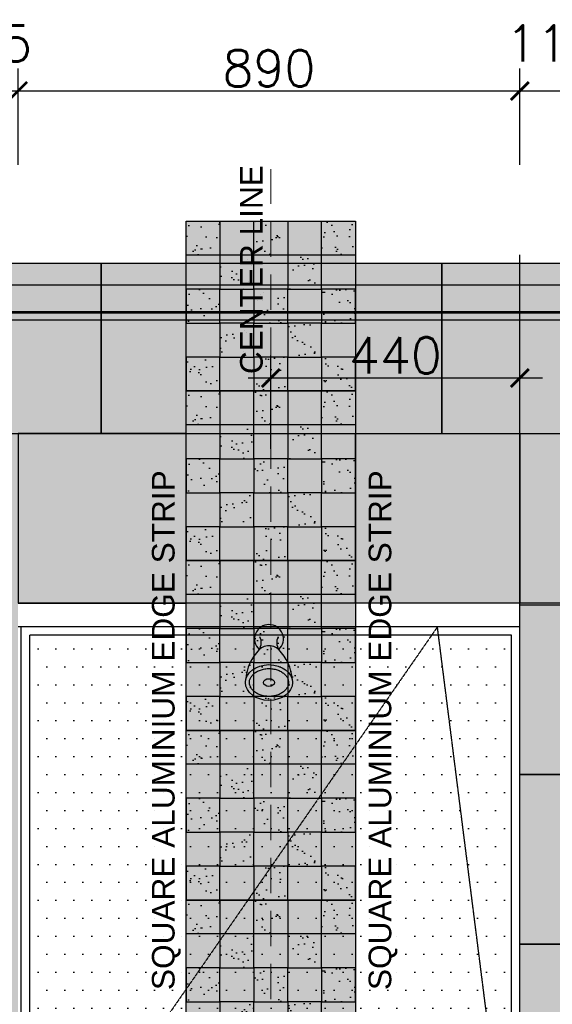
# Model space of a CAD drawing. Header units: millimetres. Extents: x -115474967 to 444143, y -74377 to 241828222.
# Tile 148 of 256: x -115458 to -114515, y 240651 to 242391. Entities that reach past the tile are written whole.
import ezdxf

# ---------------------------------------------------------------- set-up
doc = ezdxf.new("R2010")
doc.units = ezdxf.units.MM
doc.header["$MEASUREMENT"] = 0
doc.linetypes.add('$0$DASHED2', pattern=[0.375, 0.25, -0.125])
doc.linetypes.add('DASHED2', pattern=[0.375, 0.25, -0.125])
for name, color, linetype in [('$1$FITT-FIXT', 4, 'Continuous'), ('0-ELEV.1', 9, 'Continuous'), ('0-ELEV.25', 4, 'Continuous'), ('0-HACH', 9, 'Continuous'), ('00-3 Elev 02', 1, 'Continuous'), ('CEIL-PLAN', 7, 'Continuous'), ('CEIL-SECT', 2, 'Continuous'), ('DIMS-20', 9, 'Continuous'), ('DOOR-TIMB', 7, 'Continuous'), ('FITT-SANT', 5, 'Continuous'), ('TEXT-20', 2, 'Continuous'), ('TILE', 9, 'Continuous')]:
    doc.layers.add(name, color=color, linetype=linetype)
doc.layers.add('0_cons_01', color=40, linetype='Continuous', lineweight=0, plot=False)
doc.layers.add('New_B  _  FLOORS  _  Slabs.exist_Pen_No__101', color=7, linetype='Continuous', lineweight=13, true_color=0x747474)
doc.styles.add('DIMS', font='simplex.shx')
doc.styles.add('TEXT-20', font='arial.ttf', dxfattribs={"height": 40})
doc.dimstyles.new('DIM-20', dxfattribs={"dimscale": 4, "dimtxt": 10, "dimasz": 8, "dimexe": 10, "dimexo": 5, "dimgap": 4, "dimtad": 1, "dimdec": 0, "dimrnd": 5, "dimdsep": 46, "dimtxsty": 'DIMS', "dimblk": 'ARCHTICK', "dimcen": 25, "dimdle": 10, "dimclrd": 9, "dimclre": 9, "dimclrt": 4, "dimadec": 0, "dimazin": 0, "dimtfac": 1, "dimtdec": 0, "dimtmove": 2, "dimatfit": 2, "dimfxl": 1, "dimtolj": 1, "dimtzin": 0, "dimarcsym": 0})

# ---------------------------------------------------------------- blocks, each defined once
blk = doc.blocks.new('_ArchTick')
at = {"color": 0, "linetype": 'ByBlock', "const_width": 0.15}
blk.add_lwpolyline([(-0.5, -0.5), (0.5, 0.5)], dxfattribs=at)
blk = doc.blocks.new('*D199')
at = {"layer": 'Defpoints', "color": 0, "transparency": 16777216}
for p in [(-115460.6, 242265.4), (-115575.6, 242115.1), (-115460.6, 242115.1)]:
    blk.add_point(p, dxfattribs=at)
at = {"layer": 'DIMS-20', "color": 9, "lineweight": -2, "transparency": 16777216}
for p, q in [((-115575.6, 242135.1), (-115575.6, 242305.4)), ((-115460.6, 242135.1), (-115460.6, 242305.4)), ((-115615.6, 242265.4), (-115420.6, 242265.4))]:
    blk.add_line(p, q, dxfattribs=at)
at = {"layer": 'DIMS-20', "color": 9, "lineweight": -2, "transparency": 16777216, "xscale": 32, "yscale": 32, "zscale": 32, "rotation": 180}
blk.add_blockref('_ArchTick', (-115575.6, 242265.4), dxfattribs=at)
at = {"layer": 'DIMS-20', "color": 9, "lineweight": -2, "transparency": 16777216, "xscale": 32, "yscale": 32, "zscale": 32}
blk.add_blockref('_ArchTick', (-115460.6, 242265.4), dxfattribs=at)
at = {"layer": 'DIMS-20', "color": 4, "transparency": 16777216, "insert": (-115518.1, 242349.4), "char_height": 64, "attachment_point": 5, "style": 'DIMS'}
blk.add_mtext('\\A1;115', dxfattribs=at)
blk = doc.blocks.new('*D200')
at = {"layer": 'Defpoints', "color": 0, "transparency": 16777216}
for p in [(-114572.6, 242265.4), (-115460.6, 242115.1), (-114572.6, 242115.1, 0)]:
    blk.add_point(p, dxfattribs=at)
at = {"layer": 'DIMS-20', "color": 9, "lineweight": -2, "transparency": 16777216}
for p, q in [((-115460.6, 242135.1), (-115460.6, 242305.4)), ((-114572.6, 242135.1), (-114572.6, 242305.4)), ((-115500.6, 242265.4), (-114532.6, 242265.4))]:
    blk.add_line(p, q, dxfattribs=at)
at = {"layer": 'DIMS-20', "color": 9, "lineweight": -2, "transparency": 16777216, "xscale": 32, "yscale": 32, "zscale": 32, "rotation": 180}
blk.add_blockref('_ArchTick', (-115460.6, 242265.4), dxfattribs=at)
at = {"layer": 'DIMS-20', "color": 9, "lineweight": -2, "transparency": 16777216, "xscale": 32, "yscale": 32, "zscale": 32}
blk.add_blockref('_ArchTick', (-114572.6, 242265.4), dxfattribs=at)
at = {"layer": 'DIMS-20', "color": 4, "transparency": 16777216, "insert": (-115016.6, 242305.4), "char_height": 64, "attachment_point": 5, "style": 'DIMS'}
blk.add_mtext('\\A1;890', dxfattribs=at)
blk = doc.blocks.new('*D201')
at = {"layer": 'Defpoints', "color": 0, "transparency": 16777216}
for p in [(-114457.6, 242265.4), (-114572.6, 242115.1, 0), (-114457.6, 242115.1, 0)]:
    blk.add_point(p, dxfattribs=at)
at = {"layer": 'DIMS-20', "color": 9, "lineweight": -2, "transparency": 16777216}
for p, q in [((-114572.6, 242135.1), (-114572.6, 242305.4)), ((-114457.6, 242135.1), (-114457.6, 242305.4)), ((-114612.6, 242265.4), (-114417.6, 242265.4))]:
    blk.add_line(p, q, dxfattribs=at)
at = {"layer": 'DIMS-20', "color": 9, "lineweight": -2, "transparency": 16777216, "xscale": 32, "yscale": 32, "zscale": 32, "rotation": 180}
blk.add_blockref('_ArchTick', (-114572.6, 242265.4), dxfattribs=at)
at = {"layer": 'DIMS-20', "color": 9, "lineweight": -2, "transparency": 16777216, "xscale": 32, "yscale": 32, "zscale": 32}
blk.add_blockref('_ArchTick', (-114457.6, 242265.4), dxfattribs=at)
at = {"layer": 'DIMS-20', "color": 4, "transparency": 16777216, "insert": (-114515.1, 242349.4), "char_height": 64, "attachment_point": 5, "style": 'DIMS'}
blk.add_mtext('\\A1;115', dxfattribs=at)
blk = doc.blocks.new('$0$b-showerhead1')
at = {"layer": '$1$FITT-FIXT', "color": 7}
for centre, radius, start, end in [((0, 0), 25.5, 312.6701, 227.3299), ((-37.4, -6.3), 23.7, 328.1334, 25.1706), ((37.4, -6.3), 23.7, 154.8294, 211.8666), ((0, -37.5), 25.5, 39.1226, 140.8774), ((43, -78), 84.5, 135.5366, 175.4076), ((-43, -78), 84.5, 4.5924, 44.4634)]:
    blk.add_arc(centre, radius, start, end, dxfattribs=at)
for major_axis, ratio in [((-41.6, 0), 0.75973), ((-10, 0), 0.679729)]:
    blk.add_ellipse((0, -77), major_axis=major_axis, ratio=ratio, dxfattribs=at)
blk.add_open_spline([(-34.6, -77), (-34.6, -79), (-34.3, -81), (-32.9, -84.7), (-32, -86.4), (-29.7, -89.6), (-28.2, -91.2), (-24.9, -94.1), (-22.9, -95.4), (-18.6, -97.7), (-16.3, -98.7), (-11.3, -100.3), (-8.6, -100.9), (-3.2, -101.5), (-0.5, -101.6), (5, -101.4), (7.7, -101), (12.9, -99.8), (15.4, -99), (20.1, -97), (22.2, -95.8), (26.1, -93.2), (27.7, -91.7), (30.5, -88.6), (31.7, -87), (33.4, -83.6), (34, -81.9), (34.6, -78.6), (34.7, -76.9), (34.4, -73.5), (33.9, -71.8), (32.5, -68.4), (31.6, -66.8), (29.1, -63.6), (27.6, -62.1), (24, -59.2), (22, -57.9), (17.6, -55.7), (15.2, -54.8), (10.1, -53.3), (7.5, -52.8), (2, -52.3), (-0.7, -52.3), (-6.2, -52.7), (-8.9, -53.1), (-14, -54.4), (-16.5, -55.3), (-21, -57.4), (-23.1, -58.6), (-26.8, -61.4), (-28.4, -62.9), (-31, -66), (-32.1, -67.7), (-33.7, -71), (-34.2, -72.7), (-34.6, -75.2), (-34.6, -76.1), (-34.6, -77)], degree=3, knots=[0, 0, 0, 0, 0.273121, 0.273121, 0.499867, 0.499867, 0.726613, 0.726613, 0.953359, 0.953359, 1.180105, 1.180105, 1.406851, 1.406851, 1.633598, 1.633598, 1.860344, 1.860344, 2.08709, 2.08709, 2.313836, 2.313836, 2.540582, 2.540582, 2.767328, 2.767328, 2.994074, 2.994074, 3.22082, 3.22082, 3.447566, 3.447566, 3.674312, 3.674312, 3.901058, 3.901058, 4.127804, 4.127804, 4.35455, 4.35455, 4.581296, 4.581296, 4.808042, 4.808042, 5.034788, 5.034788, 5.261534, 5.261534, 5.48828, 5.48828, 5.715026, 5.715026, 5.941772, 5.941772, 6.168518, 6.168518, 6.283185, 6.283185, 6.283185, 6.283185], dxfattribs=at)
blk = doc.blocks.new('*D343')
at = {"layer": 'Defpoints', "color": 0, "transparency": 16777216}
for p in [(-115013.3, 241757.9), (-114572.6, 241626.8), (-115013.3, 241612.6)]:
    blk.add_point(p, dxfattribs=at)
at = {"layer": 'DIMS-20', "color": 9, "lineweight": -2, "transparency": 16777216}
for p, q in [((-115013.3, 241632.6), (-115013.3, 241797.9)), ((-114572.6, 241646.8), (-114572.6, 241797.9)), ((-114532.6, 241757.9), (-115053.3, 241757.9))]:
    blk.add_line(p, q, dxfattribs=at)
at = {"layer": 'DIMS-20', "color": 9, "lineweight": -2, "transparency": 16777216, "xscale": 32, "yscale": 32, "zscale": 32, "rotation": 180}
blk.add_blockref('_ArchTick', (-115013.3, 241757.9), dxfattribs=at)
at = {"layer": 'DIMS-20', "color": 9, "lineweight": -2, "transparency": 16777216, "xscale": 32, "yscale": 32, "zscale": 32}
blk.add_blockref('_ArchTick', (-114572.6, 241757.9), dxfattribs=at)
at = {"layer": 'DIMS-20', "color": 4, "transparency": 16777216, "insert": (-114793, 241797.9), "char_height": 64, "attachment_point": 5, "style": 'DIMS'}
blk.add_mtext('\\A1;440', dxfattribs=at)

msp = doc.modelspace()

# ---------------------------------------------------------------- hatches: boundary and pattern name
at = {"layer": '0-ELEV.1', "true_color": 0xc7c8ca}
h = msp.add_hatch(dxfattribs=at)
h.set_pattern_fill('DOTS', color=9, scale=20, style=0)
h.set_pattern_definition([(0, (-380347.235, 206354.118), (15.875, 31.75), [0, -31.75])])
h.paths.add_polyline_path([(-115439.80997, 241303.04631), (-114587.64829, 241303.04785), (-114587.64829, 239362.04785), (-115439.80997, 239362.04631)])
at = {"layer": '0-HACH'}
h = msp.add_hatch(dxfattribs=at)
h.set_pattern_fill('AR-SAND', color=8, scale=0.8, style=0)
h.set_pattern_definition([(37.5, (-221200.11, 146632.552), (-1.280025, 39.153059), [0, -30.8864, 0, -34.544, 0, -33.02]), (7.5, (-221200.11, 146632.55), (35.961863, 57.346008), [0, -16.6624, 0, -27.8384, 0, -10.668]), (327.5, (-221225.105, 146632.552), (63.27939, 0.114975), [0, -10.16, 0, -36.576, 0, -47.752]), (317.5, (-221225.105, 146632.55), (61.084516, 17.834346), [0, -5.08, 0, -23.9776, 0, -27.432])])
h.paths.add_polyline_path([(-115163.34921, 242035.04631), (-115103.34921, 242035.04631), (-115103.34921, 241975.04631), (-115163.34921, 241975.04631)])
h.paths.add_polyline_path([(-115043.34921, 242035.04631), (-114983.34921, 242035.04631), (-114983.34921, 241975.04631), (-115043.34921, 241975.04631)])
h.paths.add_polyline_path([(-114923.34921, 242035.04631), (-114863.34921, 242035.04631), (-114863.34921, 241975.04631), (-114923.34921, 241975.04631)])
h.paths.add_polyline_path([(-114923.34921, 241975.04631), (-114983.34921, 241975.04631), (-114983.34921, 241915.04631), (-114923.34921, 241915.04631)])
h.paths.add_polyline_path([(-115043.34921, 241975.04631), (-115103.34921, 241975.04631), (-115103.34921, 241915.04631), (-115043.34921, 241915.04631)])
h.paths.add_polyline_path([(-114863.34921, 241915.04631), (-114923.34921, 241915.04631), (-114923.34921, 241855.04631), (-114863.34921, 241855.04631)])
h.paths.add_polyline_path([(-114983.34921, 241915.04631), (-115043.34921, 241915.04631), (-115043.34921, 241855.04631), (-114983.34921, 241855.04631)])
h.paths.add_polyline_path([(-115103.34921, 241915.04631), (-115163.34921, 241915.04631), (-115163.34921, 241855.04631), (-115103.34921, 241855.04631)])
h.paths.add_polyline_path([(-115043.34921, 241855.04631), (-115103.34921, 241855.04631), (-115103.34921, 241795.04631), (-115043.34921, 241795.04631)])
h.paths.add_polyline_path([(-114923.34921, 241855.04631), (-114983.34921, 241855.04631), (-114983.34921, 241795.04631), (-114923.34921, 241795.04631)])
h.paths.add_polyline_path([(-114863.34921, 241795.04631), (-114923.34921, 241795.04631), (-114923.34921, 241735.04631), (-114863.34921, 241735.04631)])
h.paths.add_polyline_path([(-114983.34921, 241795.04631), (-115043.34921, 241795.04631), (-115043.34921, 241735.04631), (-114983.34921, 241735.04631)])
h.paths.add_polyline_path([(-115103.34921, 241795.04631), (-115163.34921, 241795.04631), (-115163.34921, 241735.04631), (-115103.34921, 241735.04631)])
h = msp.add_hatch(dxfattribs=at)
h.set_pattern_fill('AR-SAND', color=8, scale=0.8, style=0)
h.set_pattern_definition([(37.5, (-221200.11, 146332.552), (-1.280025, 39.153059), [0, -30.8864, 0, -34.544, 0, -33.02]), (7.5, (-221200.11, 146332.55), (35.961863, 57.346008), [0, -16.6624, 0, -27.8384, 0, -10.668]), (327.5, (-221225.105, 146332.552), (63.27939, 0.114975), [0, -10.16, 0, -36.576, 0, -47.752]), (317.5, (-221225.105, 146332.55), (61.084516, 17.834346), [0, -5.08, 0, -23.9776, 0, -27.432])])
h.paths.add_polyline_path([(-115163.34921, 241735.04631), (-115103.34921, 241735.04631), (-115103.34921, 241675.04631), (-115163.34921, 241675.04631)])
h.paths.add_polyline_path([(-115043.34921, 241735.04631), (-114983.34921, 241735.04631), (-114983.34921, 241675.04631), (-115043.34921, 241675.04631)])
h.paths.add_polyline_path([(-114923.34921, 241735.04631), (-114863.34921, 241735.04631), (-114863.34921, 241675.04631), (-114923.34921, 241675.04631)])
h.paths.add_polyline_path([(-114923.34921, 241675.04631), (-114983.34921, 241675.04631), (-114983.34921, 241615.04631), (-114923.34921, 241615.04631)])
h.paths.add_polyline_path([(-115043.34921, 241675.04631), (-115103.34921, 241675.04631), (-115103.34921, 241615.04631), (-115043.34921, 241615.04631)])
h.paths.add_polyline_path([(-114863.34921, 241615.04631), (-114923.34921, 241615.04631), (-114923.34921, 241555.04631), (-114863.34921, 241555.04631)])
h.paths.add_polyline_path([(-114983.34921, 241615.04631), (-115043.34921, 241615.04631), (-115043.34921, 241555.04631), (-114983.34921, 241555.04631)])
h.paths.add_polyline_path([(-115103.34921, 241615.04631), (-115163.34921, 241615.04631), (-115163.34921, 241555.04631), (-115103.34921, 241555.04631)])
h.paths.add_polyline_path([(-115043.34921, 241555.04631), (-115103.34921, 241555.04631), (-115103.34921, 241495.04631), (-115043.34921, 241495.04631)])
h.paths.add_polyline_path([(-114923.34921, 241555.04631), (-114983.34921, 241555.04631), (-114983.34921, 241495.04631), (-114923.34921, 241495.04631)])
h.paths.add_polyline_path([(-114863.34921, 241495.04631), (-114923.34921, 241495.04631), (-114923.34921, 241435.04631), (-114863.34921, 241435.04631)])
h.paths.add_polyline_path([(-114983.34921, 241495.04631), (-115043.34921, 241495.04631), (-115043.34921, 241435.04631), (-114983.34921, 241435.04631)])
h.paths.add_polyline_path([(-115103.34921, 241495.04631), (-115163.34921, 241495.04631), (-115163.34921, 241435.04631), (-115103.34921, 241435.04631)])
h = msp.add_hatch(dxfattribs=at)
h.set_pattern_fill('AR-SAND', color=8, scale=0.8, style=0)
h.set_pattern_definition([(37.5, (-221200.11, 146032.552), (-1.280025, 39.153059), [0, -30.8864, 0, -34.544, 0, -33.02]), (7.5, (-221200.11, 146032.55), (35.961863, 57.346008), [0, -16.6624, 0, -27.8384, 0, -10.668]), (327.5, (-221225.105, 146032.552), (63.27939, 0.114975), [0, -10.16, 0, -36.576, 0, -47.752]), (317.5, (-221225.105, 146032.55), (61.084516, 17.834346), [0, -5.08, 0, -23.9776, 0, -27.432])])
h.paths.add_polyline_path([(-115163.34921, 241435.04631), (-115103.34921, 241435.04631), (-115103.34921, 241375.04631), (-115163.34921, 241375.04631)])
h.paths.add_polyline_path([(-115043.34921, 241435.04631), (-114983.34921, 241435.04631), (-114983.34921, 241375.04631), (-115043.34921, 241375.04631)])
h.paths.add_polyline_path([(-114923.34921, 241435.04631), (-114863.34921, 241435.04631), (-114863.34921, 241375.04631), (-114923.34921, 241375.04631)])
h.paths.add_polyline_path([(-114923.34921, 241375.04631), (-114983.34921, 241375.04631), (-114983.34921, 241315.04631), (-114923.34921, 241315.04631)])
h.paths.add_polyline_path([(-115043.34921, 241375.04631), (-115103.34921, 241375.04631), (-115103.34921, 241315.04631), (-115043.34921, 241315.04631)])
h.paths.add_polyline_path([(-114863.34921, 241315.04631), (-114923.34921, 241315.04631), (-114923.34921, 241255.04631), (-114863.34921, 241255.04631)])
h.paths.add_polyline_path([(-114983.34921, 241315.04631), (-115043.34921, 241315.04631), (-115043.34921, 241255.04631), (-114983.34921, 241255.04631)])
h.paths.add_polyline_path([(-115103.34921, 241315.04631), (-115163.34921, 241315.04631), (-115163.34921, 241255.04631), (-115103.34921, 241255.04631)])
h.paths.add_polyline_path([(-115043.34921, 241255.04631), (-115103.34921, 241255.04631), (-115103.34921, 241195.04631), (-115043.34921, 241195.04631)])
h.paths.add_polyline_path([(-114923.34921, 241255.04631), (-114983.34921, 241255.04631), (-114983.34921, 241195.04631), (-114923.34921, 241195.04631)])
h.paths.add_polyline_path([(-114863.34921, 241195.04631), (-114923.34921, 241195.04631), (-114923.34921, 241135.04631), (-114863.34921, 241135.04631)])
h.paths.add_polyline_path([(-114983.34921, 241195.04631), (-115043.34921, 241195.04631), (-115043.34921, 241135.04631), (-114983.34921, 241135.04631)])
h.paths.add_polyline_path([(-115103.34921, 241195.04631), (-115163.34921, 241195.04631), (-115163.34921, 241135.04631), (-115103.34921, 241135.04631)])
h = msp.add_hatch(dxfattribs=at)
h.set_pattern_fill('AR-SAND', color=8, scale=0.8, style=0)
h.set_pattern_definition([(37.5, (-221200.11, 145732.552), (-1.280025, 39.153059), [0, -30.8864, 0, -34.544, 0, -33.02]), (7.5, (-221200.11, 145732.55), (35.961863, 57.346008), [0, -16.6624, 0, -27.8384, 0, -10.668]), (327.5, (-221225.105, 145732.552), (63.27939, 0.114975), [0, -10.16, 0, -36.576, 0, -47.752]), (317.5, (-221225.105, 145732.55), (61.084516, 17.834346), [0, -5.08, 0, -23.9776, 0, -27.432])])
h.paths.add_polyline_path([(-115163.34921, 241135.04631), (-115103.34921, 241135.04631), (-115103.34921, 241075.04631), (-115163.34921, 241075.04631)])
h.paths.add_polyline_path([(-115043.34921, 241135.04631), (-114983.34921, 241135.04631), (-114983.34921, 241075.04631), (-115043.34921, 241075.04631)])
h.paths.add_polyline_path([(-114923.34921, 241135.04631), (-114863.34921, 241135.04631), (-114863.34921, 241075.04631), (-114923.34921, 241075.04631)])
h.paths.add_polyline_path([(-114923.34921, 241075.04631), (-114983.34921, 241075.04631), (-114983.34921, 241015.04631), (-114923.34921, 241015.04631)])
h.paths.add_polyline_path([(-115043.34921, 241075.04631), (-115103.34921, 241075.04631), (-115103.34921, 241015.04631), (-115043.34921, 241015.04631)])
h.paths.add_polyline_path([(-114863.34921, 241015.04631), (-114923.34921, 241015.04631), (-114923.34921, 240955.04631), (-114863.34921, 240955.04631)])
h.paths.add_polyline_path([(-114983.34921, 241015.04631), (-115043.34921, 241015.04631), (-115043.34921, 240955.04631), (-114983.34921, 240955.04631)])
h.paths.add_polyline_path([(-115103.34921, 241015.04631), (-115163.34921, 241015.04631), (-115163.34921, 240955.04631), (-115103.34921, 240955.04631)])
h.paths.add_polyline_path([(-115043.34921, 240955.04631), (-115103.34921, 240955.04631), (-115103.34921, 240895.04631), (-115043.34921, 240895.04631)])
h.paths.add_polyline_path([(-114923.34921, 240955.04631), (-114983.34921, 240955.04631), (-114983.34921, 240895.04631), (-114923.34921, 240895.04631)])
h.paths.add_polyline_path([(-114863.34921, 240895.04631), (-114923.34921, 240895.04631), (-114923.34921, 240835.04631), (-114863.34921, 240835.04631)])
h.paths.add_polyline_path([(-114983.34921, 240895.04631), (-115043.34921, 240895.04631), (-115043.34921, 240835.04631), (-114983.34921, 240835.04631)])
h.paths.add_polyline_path([(-115103.34921, 240895.04631), (-115163.34921, 240895.04631), (-115163.34921, 240835.04631), (-115103.34921, 240835.04631)])
h = msp.add_hatch(dxfattribs=at)
h.set_pattern_fill('AR-SAND', color=8, scale=0.8, style=0)
h.set_pattern_definition([(37.5, (-221200.11, 145432.552), (-1.280025, 39.153059), [0, -30.8864, 0, -34.544, 0, -33.02]), (7.5, (-221200.11, 145432.55), (35.961863, 57.346008), [0, -16.6624, 0, -27.8384, 0, -10.668]), (327.5, (-221225.105, 145432.552), (63.27939, 0.114975), [0, -10.16, 0, -36.576, 0, -47.752]), (317.5, (-221225.105, 145432.55), (61.084516, 17.834346), [0, -5.08, 0, -23.9776, 0, -27.432])])
h.paths.add_polyline_path([(-115163.34921, 240835.04631), (-115103.34921, 240835.04631), (-115103.34921, 240775.04631), (-115163.34921, 240775.04631)])
h.paths.add_polyline_path([(-115043.34921, 240835.04631), (-114983.34921, 240835.04631), (-114983.34921, 240775.04631), (-115043.34921, 240775.04631)])
h.paths.add_polyline_path([(-114923.34921, 240835.04631), (-114863.34921, 240835.04631), (-114863.34921, 240775.04631), (-114923.34921, 240775.04631)])
h.paths.add_polyline_path([(-114923.34921, 240775.04631), (-114983.34921, 240775.04631), (-114983.34921, 240715.04631), (-114923.34921, 240715.04631)])
h.paths.add_polyline_path([(-115043.34921, 240775.04631), (-115103.34921, 240775.04631), (-115103.34921, 240715.04631), (-115043.34921, 240715.04631)])
h.paths.add_polyline_path([(-114863.34921, 240715.04631), (-114923.34921, 240715.04631), (-114923.34921, 240655.04631), (-114863.34921, 240655.04631)])
h.paths.add_polyline_path([(-114983.34921, 240715.04631), (-115043.34921, 240715.04631), (-115043.34921, 240655.04631), (-114983.34921, 240655.04631)])
h.paths.add_polyline_path([(-115103.34921, 240715.04631), (-115163.34921, 240715.04631), (-115163.34921, 240655.04631), (-115103.34921, 240655.04631)])
h.paths.add_polyline_path([(-115043.34921, 240655.04631), (-115103.34921, 240655.04631), (-115103.34921, 240595.04631), (-115043.34921, 240595.04631)])
h.paths.add_polyline_path([(-114923.34921, 240655.04631), (-114983.34921, 240655.04631), (-114983.34921, 240595.04631), (-114923.34921, 240595.04631)])
h.paths.add_polyline_path([(-114863.34921, 240595.04631), (-114923.34921, 240595.04631), (-114923.34921, 240535.04631), (-114863.34921, 240535.04631)])
h.paths.add_polyline_path([(-114983.34921, 240595.04631), (-115043.34921, 240595.04631), (-115043.34921, 240535.04631), (-114983.34921, 240535.04631)])
h.paths.add_polyline_path([(-115103.34921, 240595.04631), (-115163.34921, 240595.04631), (-115163.34921, 240535.04631), (-115103.34921, 240535.04631)])
at = {"layer": 'New_B  _  FLOORS  _  Slabs.exist_Pen_No__101', "linetype": 'Continuous', "lineweight": 0, "true_color": 0xf0ed2d, "transparency": 33554559}
h = msp.add_hatch(color=2, dxfattribs=at)
h.dxf.hatch_style = 1
h.set_gradient(color1=(137, 45, 139), color2=(225, 188, 217), name='CYLINDER')
h.paths.add_polyline_path([(-115163.34921, 242035.04631), (-114863.34921, 242035.04631), (-114863.34921, 239335.04631), (-115163.34921, 239335.04631)])
h = msp.add_hatch(color=2, dxfattribs=at)
h.dxf.hatch_style = 1
h.paths.add_polyline_path([(-116519.63844, 241960.42116), (-116519.63844, 241360.04631), (-116195.8076, 241360.04631), (-116195.8076, 241960.42116), (-115895.8076, 241960.42116), (-115895.8076, 241360.04631), (-115575.5583, 241360.04631), (-115575.5583, 239247.04631), (-115460.5583, 239247.04631), (-115460.5583, 241360.04631), (-115163.34921, 241360.04631), (-115163.34921, 241960.42116), (-114863.34921, 241960.42116), (-114863.34921, 241360.04631), (-114572.63857, 241360.04631), (-114572.63857, 239247.04631), (-114457.63857, 239247.04631), (-114457.63857, 241360.04631), (-114160.01588, 241360.04631), (-114160.01588, 241960.42116), (-113860.01588, 241960.42116), (-113860.01588, 241360.04631), (-113569.71884, 241360.04631), (-113569.30524, 239247.04631), (-113454.30524, 239247.04631), (-113454.30524, 241360.04631), (-113156.68254, 241360.04631), (-113156.68254, 241960.42116), (-112856.68254, 241960.42116), (-112856.68254, 241360.04631), (-112566.38551, 241360.04631), (-112566.38551, 239247.04631), (-112450.97191, 239247.04631), (-112450.97191, 241360.04631), (-112153.34921, 241360.04631), (-112153.34921, 241960.42116), (-111853.34921, 241960.42116), (-111853.34921, 241360.04631), (-111563.05218, 241360.04631), (-111562.63857, 239247.04631), (-111447.63857, 239247.04631), (-111447.63857, 241360.04631), (-111122.05454, 241360.04631), (-111122.05454, 241960.42822), (-110822.05454, 241960.43752), (-110822.05454, 241360.04631), (-110501.80524, 241360.04631), (-110501.80524, 241960.45677)])

# ---------------------------------------------------------------- linework, layer by layer
at = {"color": 4}
for p, q in [((-114572.63857, 241360.04631), (-115460.5583, 241360.04631)), ((-114572.63857, 241318.04631), (-115460.5583, 241318.04631))]:
    msp.add_line(p, q, dxfattribs=at)
at = {"layer": '0-ELEV.25'}
msp.add_line((-114572.63857, 239562.47735), (-114572.63857, 241975.47735), dxfattribs=at)
at = {"layer": '00-3 Elev 02'}
for points in [[(-115163.34921, 242035.04631), (-114863.34921, 242035.04631), (-114863.34921, 241735.04631), (-115163.34921, 241735.04631)], [(-115163.34921, 242035.04631), (-115103.34921, 242035.04631), (-115103.34921, 241975.04631), (-115163.34921, 241975.04631)], [(-115043.34921, 242035.04631), (-114983.34921, 242035.04631), (-114983.34921, 241975.04631), (-115043.34921, 241975.04631)], [(-114923.34921, 242035.04631), (-114863.34921, 242035.04631), (-114863.34921, 241975.04631), (-114923.34921, 241975.04631)], [(-115043.34921, 241975.04631), (-115103.34921, 241975.04631), (-115103.34921, 241915.04631), (-115043.34921, 241915.04631)], [(-114923.34921, 241975.04631), (-114983.34921, 241975.04631), (-114983.34921, 241915.04631), (-114923.34921, 241915.04631)], [(-115103.34921, 241915.04631), (-115163.34921, 241915.04631), (-115163.34921, 241855.04631), (-115103.34921, 241855.04631)], [(-114983.34921, 241915.04631), (-115043.34921, 241915.04631), (-115043.34921, 241855.04631), (-114983.34921, 241855.04631)], [(-114863.34921, 241915.04631), (-114923.34921, 241915.04631), (-114923.34921, 241855.04631), (-114863.34921, 241855.04631)], [(-115043.34921, 241855.04631), (-115103.34921, 241855.04631), (-115103.34921, 241795.04631), (-115043.34921, 241795.04631)], [(-114923.34921, 241855.04631), (-114983.34921, 241855.04631), (-114983.34921, 241795.04631), (-114923.34921, 241795.04631)], [(-115103.34921, 241795.04631), (-115163.34921, 241795.04631), (-115163.34921, 241735.04631), (-115103.34921, 241735.04631)], [(-114983.34921, 241795.04631), (-115043.34921, 241795.04631), (-115043.34921, 241735.04631), (-114983.34921, 241735.04631)], [(-114863.34921, 241795.04631), (-114923.34921, 241795.04631), (-114923.34921, 241735.04631), (-114863.34921, 241735.04631)], [(-115163.34921, 241735.04631), (-114863.34921, 241735.04631), (-114863.34921, 241435.04631), (-115163.34921, 241435.04631)], [(-115163.34921, 241735.04631), (-115103.34921, 241735.04631), (-115103.34921, 241675.04631), (-115163.34921, 241675.04631)], [(-115043.34921, 241735.04631), (-114983.34921, 241735.04631), (-114983.34921, 241675.04631), (-115043.34921, 241675.04631)], [(-114923.34921, 241735.04631), (-114863.34921, 241735.04631), (-114863.34921, 241675.04631), (-114923.34921, 241675.04631)], [(-115043.34921, 241675.04631), (-115103.34921, 241675.04631), (-115103.34921, 241615.04631), (-115043.34921, 241615.04631)], [(-114923.34921, 241675.04631), (-114983.34921, 241675.04631), (-114983.34921, 241615.04631), (-114923.34921, 241615.04631)], [(-115103.34921, 241615.04631), (-115163.34921, 241615.04631), (-115163.34921, 241555.04631), (-115103.34921, 241555.04631)], [(-114983.34921, 241615.04631), (-115043.34921, 241615.04631), (-115043.34921, 241555.04631), (-114983.34921, 241555.04631)], [(-114863.34921, 241615.04631), (-114923.34921, 241615.04631), (-114923.34921, 241555.04631), (-114863.34921, 241555.04631)], [(-115043.34921, 241555.04631), (-115103.34921, 241555.04631), (-115103.34921, 241495.04631), (-115043.34921, 241495.04631)], [(-114923.34921, 241555.04631), (-114983.34921, 241555.04631), (-114983.34921, 241495.04631), (-114923.34921, 241495.04631)], [(-115103.34921, 241495.04631), (-115163.34921, 241495.04631), (-115163.34921, 241435.04631), (-115103.34921, 241435.04631)], [(-114983.34921, 241495.04631), (-115043.34921, 241495.04631), (-115043.34921, 241435.04631), (-114983.34921, 241435.04631)], [(-114863.34921, 241495.04631), (-114923.34921, 241495.04631), (-114923.34921, 241435.04631), (-114863.34921, 241435.04631)], [(-115163.34921, 241435.04631), (-114863.34921, 241435.04631), (-114863.34921, 241135.04631), (-115163.34921, 241135.04631)], [(-115163.34921, 241435.04631), (-115103.34921, 241435.04631), (-115103.34921, 241375.04631), (-115163.34921, 241375.04631)], [(-115043.34921, 241435.04631), (-114983.34921, 241435.04631), (-114983.34921, 241375.04631), (-115043.34921, 241375.04631)], [(-114923.34921, 241435.04631), (-114863.34921, 241435.04631), (-114863.34921, 241375.04631), (-114923.34921, 241375.04631)], [(-115043.34921, 241375.04631), (-115103.34921, 241375.04631), (-115103.34921, 241315.04631), (-115043.34921, 241315.04631)], [(-114923.34921, 241375.04631), (-114983.34921, 241375.04631), (-114983.34921, 241315.04631), (-114923.34921, 241315.04631)], [(-115103.34921, 241315.04631), (-115163.34921, 241315.04631), (-115163.34921, 241255.04631), (-115103.34921, 241255.04631)], [(-114983.34921, 241315.04631), (-115043.34921, 241315.04631), (-115043.34921, 241255.04631), (-114983.34921, 241255.04631)], [(-114863.34921, 241315.04631), (-114923.34921, 241315.04631), (-114923.34921, 241255.04631), (-114863.34921, 241255.04631)], [(-115043.34921, 241255.04631), (-115103.34921, 241255.04631), (-115103.34921, 241195.04631), (-115043.34921, 241195.04631)], [(-114923.34921, 241255.04631), (-114983.34921, 241255.04631), (-114983.34921, 241195.04631), (-114923.34921, 241195.04631)], [(-115103.34921, 241195.04631), (-115163.34921, 241195.04631), (-115163.34921, 241135.04631), (-115103.34921, 241135.04631)], [(-114983.34921, 241195.04631), (-115043.34921, 241195.04631), (-115043.34921, 241135.04631), (-114983.34921, 241135.04631)], [(-114863.34921, 241195.04631), (-114923.34921, 241195.04631), (-114923.34921, 241135.04631), (-114863.34921, 241135.04631)], [(-115163.34921, 241135.04631), (-114863.34921, 241135.04631), (-114863.34921, 240835.04631), (-115163.34921, 240835.04631)], [(-115163.34921, 241135.04631), (-115103.34921, 241135.04631), (-115103.34921, 241075.04631), (-115163.34921, 241075.04631)], [(-115043.34921, 241135.04631), (-114983.34921, 241135.04631), (-114983.34921, 241075.04631), (-115043.34921, 241075.04631)], [(-114923.34921, 241135.04631), (-114863.34921, 241135.04631), (-114863.34921, 241075.04631), (-114923.34921, 241075.04631)], [(-115043.34921, 241075.04631), (-115103.34921, 241075.04631), (-115103.34921, 241015.04631), (-115043.34921, 241015.04631)], [(-114923.34921, 241075.04631), (-114983.34921, 241075.04631), (-114983.34921, 241015.04631), (-114923.34921, 241015.04631)], [(-115103.34921, 241015.04631), (-115163.34921, 241015.04631), (-115163.34921, 240955.04631), (-115103.34921, 240955.04631)], [(-114983.34921, 241015.04631), (-115043.34921, 241015.04631), (-115043.34921, 240955.04631), (-114983.34921, 240955.04631)], [(-114863.34921, 241015.04631), (-114923.34921, 241015.04631), (-114923.34921, 240955.04631), (-114863.34921, 240955.04631)], [(-115043.34921, 240955.04631), (-115103.34921, 240955.04631), (-115103.34921, 240895.04631), (-115043.34921, 240895.04631)], [(-114923.34921, 240955.04631), (-114983.34921, 240955.04631), (-114983.34921, 240895.04631), (-114923.34921, 240895.04631)], [(-115103.34921, 240895.04631), (-115163.34921, 240895.04631), (-115163.34921, 240835.04631), (-115103.34921, 240835.04631)], [(-114983.34921, 240895.04631), (-115043.34921, 240895.04631), (-115043.34921, 240835.04631), (-114983.34921, 240835.04631)], [(-114863.34921, 240895.04631), (-114923.34921, 240895.04631), (-114923.34921, 240835.04631), (-114863.34921, 240835.04631)], [(-115163.34921, 240835.04631), (-114863.34921, 240835.04631), (-114863.34921, 240535.04631), (-115163.34921, 240535.04631)], [(-115163.34921, 240835.04631), (-115103.34921, 240835.04631), (-115103.34921, 240775.04631), (-115163.34921, 240775.04631)], [(-115043.34921, 240835.04631), (-114983.34921, 240835.04631), (-114983.34921, 240775.04631), (-115043.34921, 240775.04631)], [(-114923.34921, 240835.04631), (-114863.34921, 240835.04631), (-114863.34921, 240775.04631), (-114923.34921, 240775.04631)], [(-115043.34921, 240775.04631), (-115103.34921, 240775.04631), (-115103.34921, 240715.04631), (-115043.34921, 240715.04631)], [(-114923.34921, 240775.04631), (-114983.34921, 240775.04631), (-114983.34921, 240715.04631), (-114923.34921, 240715.04631)], [(-115103.34921, 240715.04631), (-115163.34921, 240715.04631), (-115163.34921, 240655.04631), (-115103.34921, 240655.04631)], [(-114983.34921, 240715.04631), (-115043.34921, 240715.04631), (-115043.34921, 240655.04631), (-114983.34921, 240655.04631)], [(-114863.34921, 240715.04631), (-114923.34921, 240715.04631), (-114923.34921, 240655.04631), (-114863.34921, 240655.04631)], [(-115043.34921, 240655.04631), (-115103.34921, 240655.04631), (-115103.34921, 240595.04631), (-115043.34921, 240595.04631)], [(-114923.34921, 240655.04631), (-114983.34921, 240655.04631), (-114983.34921, 240595.04631), (-114923.34921, 240595.04631)]]:
    msp.add_lwpolyline(points, close=True, dxfattribs=at)
at = {"layer": '0_cons_01'}
for p in [(-115163.34921, 241975.04631), (-115163.34921, 241915.04631), (-115163.34921, 241855.04631), (-115163.34921, 241795.04631), (-115103.34921, 241735.04631), (-115043.34921, 241735.04631), (-114983.34921, 241735.04631), (-114923.34921, 241735.04631)]:
    msp.add_point(p, dxfattribs=at)
at = {"layer": 'CEIL-PLAN'}
for p, q in [((-116494.86669, 241922.42921), (-110530.62353, 241922.42921)), ((-116494.86669, 241875.42921), (-110530.62353, 241875.42921))]:
    msp.add_line(p, q, dxfattribs=at)
at = {"layer": 'CEIL-SECT', "color": 7, "linetype": '$0$DASHED2', "lineweight": 0, "ltscale": 250}
msp.add_line((-115013.34921, 240097.23284), (-115013.34921, 242127.23287), dxfattribs=at)
at = {"layer": 'CEIL-SECT', "color": 7, "ltscale": 0.25}
for p, q in [((-110530.62353, 241872.42921), (-116494.86669, 241872.42921)), ((-110530.62353, 241859.92921), (-116494.86669, 241859.92921))]:
    msp.add_line(p, q, dxfattribs=at)
at = {"layer": 'DOOR-TIMB', "color": 9, "linetype": 'DASHED2', "elevation": -4.85413}
msp.add_lwpolyline([(-114718.41647, 241318.04631), (-115402.56974, 240332.54631), (-114718.39692, 239347.04631), (-114593.41632, 240332.54631), (-114718.41647, 241318.04631)], dxfattribs=at)
at = {"layer": 'TILE', "color": 8}
for p, q in [((-115454.80997, 239335.04631), (-115454.80997, 241318.04631)), ((-115439.80997, 239362.04631), (-115439.80997, 241303.04631)), ((-114587.65786, 241303.04631), (-115439.80997, 241303.04631)), ((-114587.63872, 239362.04631), (-114587.65786, 241303.04631))]:
    msp.add_line(p, q, dxfattribs=at)
for points in [[(-115916.68937, 241660.04631), (-115313.5996, 241660.04631), (-115313.5996, 241960.42116), (-115916.68937, 241960.42116)], [(-115313.5996, 241660.04631), (-114710.50984, 241660.04631), (-114710.50984, 241960.42116), (-115313.5996, 241960.42116)], [(-114710.50984, 241660.04631), (-114107.42008, 241660.04631), (-114107.42008, 241960.42116), (-114710.50984, 241960.42116)], [(-115460.5583, 241360.04631), (-115163.34921, 241360.04631), (-115163.34921, 241660.04631), (-115460.5583, 241660.04631)], [(-114863.34921, 241660.04631), (-114572.63857, 241660.04631), (-114572.63857, 241360.04631), (-114863.34921, 241360.04631)], [(-114457.63857, 241360.04631), (-114572.63857, 241360.04631), (-114572.63857, 241660.04631), (-114457.63857, 241660.04631)], [(-114457.63857, 241057.04631), (-114572.63857, 241057.04631), (-114572.63857, 241357.04631), (-114457.63857, 241357.04631)], [(-114457.63857, 240757.04631), (-114572.63857, 240757.04631), (-114572.63857, 241057.04631), (-114457.63857, 241057.04631)], [(-114457.63857, 240457.04631), (-114572.63857, 240457.04631), (-114572.63857, 240757.04631), (-114457.63857, 240757.04631)]]:
    msp.add_lwpolyline(points, close=True, dxfattribs=at)

# ---------------------------------------------------------------- block references
at = {"layer": 'FITT-SANT'}
msp.add_blockref('$0$b-showerhead1', (-115016.49552, 241296.58481), dxfattribs=at)

# ---------------------------------------------------------------- texts
at = {"layer": 'TEXT-20', "color": 7, "linetype": 'Continuous', "char_height": 40, "attachment_point": 1, "rotation": 90, "style": 'TEXT-20'}
for s, insert, width in [('CENTER LINE', (-115067.69664, 241764.8047, -1009.99979), 379.185661), ('\\P\\PSQUARE ALUMINIUM EDGE STRIP ', (-115356.94818, 240675.86212), 926.0293081), ('\\P\\PSQUARE ALUMINIUM EDGE STRIP ', (-114973.50593, 240675.86212), 926.0293081)]:
    msp.add_mtext(s, dxfattribs=dict(at, insert=insert, width=width))

# ---------------------------------------------------------------- dimensions: what is measured, and where the dimension line sits
at = {"layer": 'DIMS-20'}
for base, p1, p2, picture, middle in [((-115460.5583, 242265.41795), (-115575.5583, 242115.08052), (-115460.5583, 242115.08052), '*D199', (-115518.0583, 242349.41795)), ((-114457.63857, 242265.41795), (-114572.63857, 242115.08052, 0), (-114457.63857, 242115.08052, 0), '*D201', (-114515.13857, 242349.41795)), ((-114572.63857, 242265.41795), (-115460.5583, 242115.08052), (-114572.63857, 242115.08052, 0), '*D200', (-115016.59844, 242305.41795)), ((-115013.34919, 241757.88706), (-114572.63857, 241626.75572), (-115013.34919, 241612.62877), '*D343', (-114792.99388, 241797.88706))]:
    dim = msp.add_linear_dim(base=base, p1=p1, p2=p2, dimstyle='DIM-20', override={"dimtxt": 16, "dimgap": 2}, dxfattribs=at)
    dim.commit()
    dim.dimension.update_dxf_attribs({"geometry": picture, "text_midpoint": middle})

doc.saveas('drawing.dxf')
